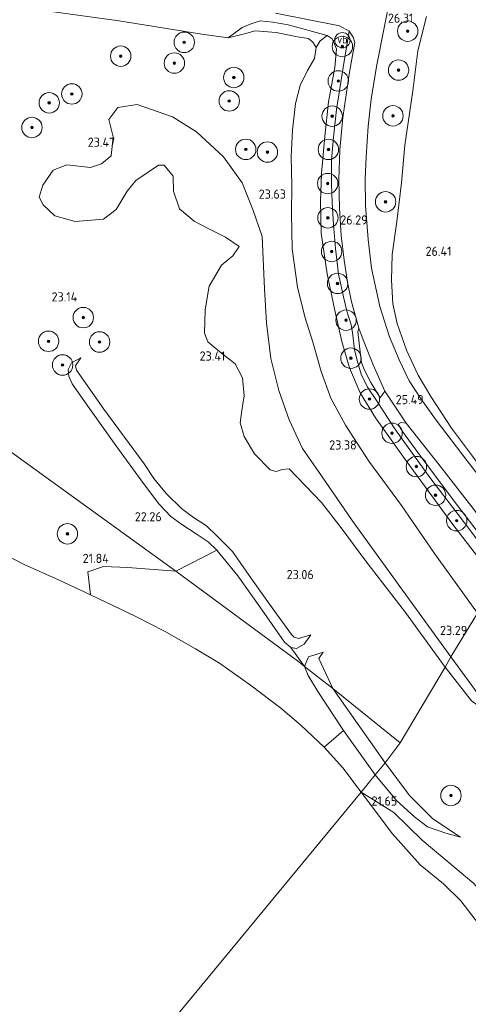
# Model space of a CAD drawing. Extents: x 184075 to 186166, y 346026 to 349063.
# Tile 75 of 136: x 185016 to 185104, y 347025 to 347218. Entities that reach past the tile are written whole.
import ezdxf
from ezdxf.enums import TextEntityAlignment as Align

# ---------------------------------------------------------------- set-up
doc = ezdxf.new("R2010")
doc.units = 0
for name, color, linetype, lineweight in [('B-ME-GR-BOOM-S', 90, 'Continuous', 25), ('B-ME-GR-BOUWLAND_AKKERBOUW-GV', 80, 'Continuous', 13), ('B-ME-GR-GRAS-GV', 60, 'Continuous', 13), ('B-ME-GW-TALUD_KRUIN-G', 90, 'Continuous', 18), ('B-ME-GW-TALUD_TEEN-G', 90, 'Continuous', 18), ('B-ME-IE-TERREINAFSCHEIDING_DOORGANG-G', 210, 'Continuous', 18), ('B-ME-IE-TERREINAFSCHEIDING_KUNSTMATIG_HEKWERK-G', 20, 'IE-TERREINAFSCHEIDING-KUNSTMATIG', 18), ('B-ME-OG-HOOGTEPUNT-S', 7, 'Continuous', 25), ('B-ME-OG-TERREIN_GROEN-GV', 7, 'Continuous', 18), ('B-ME-OG-WATER_POEL-GV', 7, 'Continuous', 18), ('B-ME-VH-VERHARDING_ASFALT-GV', 252, 'Continuous', 18), ('B-ME-VH-VERHARDING_STRAATBAKSTEEN-GV', 252, 'Continuous', 18), ('B-ME-VW-VERKEERSTEKEN_DRAAGCONSTRUCTIE-S', 7, 'Continuous', 25)]:
    doc.layers.add(name, color=color, linetype=linetype, lineweight=lineweight)
doc.styles.add('NLCS-ISO', font='NLCS-ISO.ttf')
doc.styles.add('NLCS-ISO-ANNOTATIVE-T18', font='NLCS-ISO.ttf', dxfattribs={"height": 1.8})
doc.linetypes.add('IE-TERREINAFSCHEIDING-KUNSTMATIG', pattern='A,4,[82,NLCS.SHX,S=0.75,R=90,X=0,Y=0],4,-2', length=10)

# ---------------------------------------------------------------- blocks, each defined once
blk = doc.blocks.new('SAL-HOOGTELABEL-SO')
at = {"color": 0, "linetype": 'ByBlock', "lineweight": -2, "style": 'NLCS-ISO-ANNOTATIVE-T18'}
blk.add_attdef('HOOGTE', text='', height=1.8, dxfattribs=at).set_placement((2.79, 0), align=Align.RIGHT)
blk = doc.blocks.new('SGR-BOOM_01-SO')
at = {"linetype": 'ByBlock', "lineweight": 18}
h = blk.add_hatch(color=0, dxfattribs=at)
h.dxf.hatch_style = 1
edge = h.paths.add_edge_path()
edge.add_arc((0, 0), 0.25, 0, 360)
at = {"color": 0, "linetype": 'ByBlock', "lineweight": 18}
for radius in [2, 0.25]:
    blk.add_circle((0, 0), radius, dxfattribs=at)
blk = doc.blocks.new('SIE-WEG_PAAL_VERKEERSBORD-SO')
at = {"color": 0, "linetype": 'ByBlock', "lineweight": 18}
blk.add_circle((0, 0), 1.5, dxfattribs=at)
at = {"color": 0, "linetype": 'ByBlock', "lineweight": 18, "style": 'NLCS-ISO'}
blk.add_text('vb', height=1.5, dxfattribs=at).set_placement((0, 0.13), align=Align.MIDDLE_CENTER)

msp = doc.modelspace()

# ---------------------------------------------------------------- linework, layer by layer
at = {"layer": 'B-ME-GR-BOUWLAND_AKKERBOUW-GV'}
msp.add_polyline3d([(185147.309, 347227.896, 26.568), (185149.026, 347204.139, 26.606), (185150.727, 347183.11, 26.657), (185134.216, 347151.918, 26.487), (185115.792, 347117.988, 25.787), (185104.786, 347132.822, 25.849), (185100.662, 347138.28, 25.903), (185096.609, 347144.501, 25.992), (185094.105, 347148.682, 26.077), (185091.847, 347153.564, 26.166), (185089.986, 347158.745, 26.262), (185089.167, 347162.618, 26.398), (185088.882, 347167.232, 26.398), (185088.996, 347172.248, 26.402), (185089.933, 347178.729, 26.448), (185090.817, 347186.303, 26.564), (185091.488, 347193.657, 26.641), (185093.096, 347204.341, 26.56), (185094.046, 347212.161, 26.595), (185095.718, 347218.875, 26.506)], dxfattribs=at)
at = {"layer": 'B-ME-GR-GRAS-GV'}
for points in [[(185115.286, 347116.942, 25.687), (185103.707, 347131.857, 25.544), (185097.647, 347139.872, 25.516), (185094.679, 347143.979, 25.455), (185092.348, 347147.573, 25.478), (185090.369, 347151.68, 25.528), (185088.509, 347156.194, 25.717), (185086.588, 347162.08, 25.907), (185084.967, 347169.61, 26.112), (185084.289, 347175.235, 26.208), (185083.769, 347181.888, 26.278), (185083.737, 347187.039, 26.297), (185083.909, 347191.427, 26.332), (185084.295, 347197.381, 26.328), (185084.92, 347202.711, 26.367), (185085.971, 347209.116, 26.378), (185087.444, 347216.627, 26.336), (185089.745, 347228.088, 26.305)], [(185005.336, 347222.185, 23.588), (185035.11, 347218.123, 23.673), (185051.7, 347215.44, 24.098), (185056.904, 347214.713, 24.307), (185060.107, 347215.477, 24.299), (185062.211, 347216.07, 24.322), (185066.314, 347215.723, 24.442), (185070.49, 347214.871, 24.546), (185072.643, 347214.555, 24.805), (185073.463, 347213.839, 24.883), (185074.15, 347212.786, 24.883), (185073.818, 347210.655, 24.771), (185072.463, 347208.287, 24.558), (185071.022, 347205.377, 24.257), (185070.062, 347201.848, 24.133), (185069.514, 347196.607, 23.967), (185069.237, 347191.484, 23.955), (185069.347, 347185.764, 23.955), (185069.314, 347180.329, 23.843), (185069.433, 347173.415, 23.743), (185070.496, 347165.908, 23.719), (185071.913, 347160.094, 23.696), (185073.514, 347154.95, 23.665), (185075.117, 347149.359, 23.646), (185077.012, 347144.156, 23.654), (185079.872, 347138.898, 23.658), (185084.414, 347131.85, 23.681), (185090.825, 347123.152, 23.6), (185097.336, 347113.762, 23.681), (185105.755, 347102.032, 23.611), (185100.531, 347093.547, 23.356), (185091.05, 347106.563, 23.375), (185081.195, 347120.177, 23.418), (185075.146, 347128.926, 23.414), (185071.466, 347134.304, 23.418), (185068.85, 347139.89, 23.41), (185066.832, 347145.629, 23.414), (185065.268, 347151.92, 23.449), (185064.375, 347158.909, 23.553), (185063.981, 347165.589, 23.584), (185063.56, 347175.792, 23.677), (185061.693, 347181.117, 23.673), (185059.627, 347186.324, 23.696), (185055.977, 347191.386, 23.654), (185050.689, 347196.269, 23.65), (185046.016, 347199.231, 23.634), (185039.065, 347201.675, 23.545), (185035.26, 347201.059, 23.534), (185033.534, 347198.701, 23.522), (185034.382, 347195.285, 23.58), (185033.971, 347191.616, 23.499), (185032.077, 347190.042, 23.491), (185029.921, 347189.292, 23.43), (185025.285, 347189.824, 23.273), (185022.579, 347188.769, 23.185), (185020.588, 347185.871, 23.159), (185019.853, 347183.501, 23.124), (185020.652, 347182.008, 23.151), (185022.962, 347179.83, 23.255), (185026.927, 347178.761, 23.308), (185032.473, 347179.23, 23.316), (185034.918, 347181.108, 23.386), (185037.074, 347184.706, 23.438), (185038.819, 347186.75, 23.421), (185043.23, 347189.771, 23.508), (185044.323, 347189.795, 23.534), (185046.126, 347187.585, 23.534), (185046.203, 347184.697, 23.534), (185047.365, 347181.248, 23.508), (185050.218, 347178.79, 23.561), (185052.697, 347177.507, 23.569), (185056.378, 347175.7, 23.526), (185059.044, 347173.83, 23.735), (185057.812, 347172.007, 23.496), (185055.603, 347170.204, 23.452), (185053.165, 347166.063, 23.417), (185052.361, 347161.471, 23.356), (185052.258, 347156.908, 23.321), (185052.937, 347155.182, 23.304), (185055.25, 347153.199, 23.304), (185058.261, 347150.856, 23.339), (185059.706, 347148.144, 23.277), (185060.047, 347144.628, 23.19), (185059.539, 347141.748, 23.19), (185059.272, 347139.333, 23.182), (185060.054, 347136.669, 23.208), (185062.036, 347133.287, 23.208), (185065.113, 347130.123, 23.286), (185066.318, 347129.794, 23.286), (185067.493, 347130.168, 23.304), (185068.861, 347130.344, 23.339), (185075.168, 347123.742, 23.356), (185079.044, 347118.79, 23.337), (185083.873, 347112.245, 23.352), (185091.603, 347102.214, 23.352), (185099.38, 347091.496, 23.29), (185090.591, 347076.685, 22.676), (185077.4, 347087.331, 22.503), (185074.682, 347093.182, 22.61), (185075.489, 347094.436, 22.587), (185072.632, 347093.489, 22.274), (185071.846, 347091.642, 22.27), (185069.188, 347095.373, 22.286), (185070.294, 347095.13, 22.297), (185071.776, 347096.011, 22.371), (185073.089, 347097.835, 22.726), (185070.64, 347097.098, 22.722), (185069.827, 347097.384, 22.734), (185069.328, 347097.901, 22.769), (185064.987, 347103.83, 22.858), (185060.987, 347109.408, 22.819), (185057.747, 347114.111, 22.877), (185054.678, 347117.233, 22.904), (185052.653, 347119.179, 22.939), (185050.118, 347120.821, 22.985), (185047.77, 347122.526, 22.912), (185044.807, 347125.411, 22.9), (185042.307, 347128.449, 22.977), (185040.445, 347131.31, 22.977), (185032.55, 347141.977, 22.943), (185027.204, 347149.64, 22.892), (185027.014, 347150.498, 22.885), (185028.026, 347152.026, 22.83), (185026.171, 347151.067, 22.637), (185025.577, 347149.791, 22.61), (185025.663, 347148.473, 22.572), (185026.332, 347146.976, 22.56), (185029.724, 347142.112, 22.544), (185034.884, 347134.911, 22.51), (185040.293, 347127.477, 22.413), (185043.295, 347123.475, 22.394), (185045.677, 347120.972, 22.429), (185047.834, 347119.408, 22.432), (185050.796, 347117.471, 22.413), (185052.943, 347116.038, 22.421), (185054.682, 347114.395, 22.421), (185046.638, 347110.26, 21.981), (185001.04, 347143.167, 22.077)], [(185109.734, 347107.981, 25.625), (185100.926, 347119.455, 25.288), (185091.751, 347131.919, 25.261), (185085.739, 347140.32, 25.37), (185082.722, 347145.206, 25.393), (185080.679, 347150.11, 25.393), (185079.172, 347155.263, 25.617), (185077.783, 347161.333, 25.845), (185076.287, 347168.498, 25.953), (185075.117, 347176.467, 26.03), (185074.993, 347182.714, 26.077), (185075.198, 347188.109, 25.996), (185075.81, 347195.408, 26.042), (185076.546, 347202.199, 26.127), (185077.805, 347208.858, 26.143), (185078.144, 347212.521, 26.185), (185077.294, 347214.532, 25.918), (185076.306, 347215.172, 25.694), (185068.639, 347217.256, 25.018), (185065.644, 347217.765, 24.867), (185063.129, 347218.03, 24.848), (185061.203, 347217.389, 24.763), (185059.629, 347216.691, 24.662), (185056.904, 347214.713, 24.307), (185051.7, 347215.44, 24.098), (185035.11, 347218.123, 23.673), (185005.336, 347222.185, 23.588)], [(185066.149, 347219.532, 24.875), (185078.678, 347217.039, 25.965), (185080.573, 347216.023, 26.27), (185079.433, 347208.862, 26.27), (185078.144, 347200.679, 26.289), (185077.503, 347195.242, 26.266), (185077.158, 347190.735, 26.266), (185077.141, 347186.141, 26.243), (185077.278, 347182.476, 26.235), (185077.501, 347178.131, 26.177), (185077.891, 347173.423, 26.104), (185078.527, 347168.431, 26.069), (185079.453, 347164.004, 25.934), (185080.162, 347161.202, 25.833), (185080.97, 347158.519, 25.783), (185081.218, 347157.023, 25.768), (185081.642, 347153.686, 25.679), (185082.13, 347151.536, 25.536), (185082.955, 347148.849, 25.493), (185084.209, 347146.34, 25.482), (185086.058, 347143.485, 25.42), (185089.432, 347138.35, 25.416), (185091.288, 347135.65, 25.416), (185096.614, 347128.365, 25.47), (185103.198, 347119.717, 25.52), (185110.826, 347109.617, 25.667)], [(185095.718, 347218.875, 26.506), (185094.046, 347212.161, 26.595), (185093.096, 347204.341, 26.56), (185091.488, 347193.657, 26.641), (185090.817, 347186.303, 26.564), (185089.933, 347178.729, 26.448), (185088.996, 347172.248, 26.402), (185088.882, 347167.232, 26.398), (185089.167, 347162.618, 26.398), (185089.986, 347158.745, 26.262), (185091.847, 347153.564, 26.166), (185094.105, 347148.682, 26.077), (185096.609, 347144.501, 25.992), (185100.662, 347138.28, 25.903), (185104.786, 347132.822, 25.849)], [(185001.04, 347143.167, 22.077), (185046.638, 347110.26, 21.981), (185037.207, 347111.015, 22.086), (185032.489, 347111.197, 21.894), (185029.393, 347110.148, 21.841), (185029.95, 347105.672, 21.266), (185023.622, 347108.614, 21.266), (185016.895, 347111.591, 21.266), (185008.889, 347115.679, 21.266)], [(185106.607, 347085.248, 23.283), (185100.531, 347093.547, 23.356), (185105.755, 347102.032, 23.611)], [(185105.04, 347049.157, 22.109), (185094.897, 347057.646, 22.171), (185089.354, 347063.067, 22.013), (185082.946, 347067.035, 21.266), (185084.287, 347068.693, 21.436), (185085.68, 347070.408, 21.934), (185089.865, 347065.36, 22.107), (185093.399, 347062.17, 22.121), (185095.957, 347060.249, 22.182), (185099.535, 347058.975, 22.489), (185102.4, 347058.228, 22.757), (185096.951, 347061.812, 22.771), (185092.394, 347066.34, 22.689), (185087.613, 347072.789, 22.545), (185090.591, 347076.685, 22.676), (185099.38, 347091.496, 23.29), (185104.568, 347084.922, 23.29)]]:
    msp.add_polyline3d(points, dxfattribs=at)
for points in [[(185068.639, 347217.256, 25.018), (185076.306, 347215.172, 25.694), (185074.893, 347214.101, 25.265), (185074.15, 347212.786, 24.883), (185073.463, 347213.839, 24.883), (185072.643, 347214.555, 24.805), (185070.49, 347214.871, 24.546), (185066.314, 347215.723, 24.442), (185062.211, 347216.07, 24.322), (185060.107, 347215.477, 24.299), (185056.904, 347214.713, 24.307), (185059.629, 347216.691, 24.662), (185061.203, 347217.389, 24.763), (185063.129, 347218.03, 24.848), (185065.644, 347217.765, 24.867)], [(185087.591, 347145.51, 25.466), (185086.644, 347144.232, 25.431), (185084.845, 347147.251, 25.528), (185083.525, 347149.793, 25.536), (185083.04, 347151.106, 25.536), (185082.793, 347152.626, 25.559), (185082.283, 347157.177, 25.748), (185082.503, 347157.841, 25.745), (185083.336, 347155.603, 25.683), (185085.285, 347150.694, 25.563)], [(185069.827, 347097.384, 22.734), (185070.64, 347097.098, 22.722), (185073.089, 347097.835, 22.726), (185071.776, 347096.011, 22.371), (185070.294, 347095.13, 22.297), (185069.188, 347095.373, 22.286), (185067.942, 347096.381, 22.266), (185063.09, 347103.28, 22.258), (185058.778, 347109.359, 22.39), (185054.682, 347114.395, 22.421), (185052.943, 347116.038, 22.421), (185050.796, 347117.471, 22.413), (185047.834, 347119.408, 22.432), (185045.677, 347120.972, 22.429), (185043.295, 347123.475, 22.394), (185040.293, 347127.477, 22.413), (185034.884, 347134.911, 22.51), (185029.724, 347142.112, 22.544), (185026.332, 347146.976, 22.56), (185025.663, 347148.473, 22.572), (185025.577, 347149.791, 22.61), (185026.171, 347151.067, 22.637), (185028.026, 347152.026, 22.83), (185027.014, 347150.498, 22.885), (185027.204, 347149.64, 22.892), (185032.55, 347141.977, 22.943), (185040.445, 347131.31, 22.977), (185042.307, 347128.449, 22.977), (185044.807, 347125.411, 22.9), (185047.77, 347122.526, 22.912), (185050.118, 347120.821, 22.985), (185052.653, 347119.179, 22.939), (185054.678, 347117.233, 22.904), (185057.747, 347114.111, 22.877), (185060.987, 347109.408, 22.819), (185064.987, 347103.83, 22.858), (185069.328, 347097.901, 22.769)], [(185112.207, 347111.793, 25.783), (185111.415, 347110.627, 25.725), (185100.995, 347124.277, 25.524), (185094.027, 347133.489, 25.459), (185091.019, 347137.634, 25.412), (185090.2, 347139.043, 25.428), (185090.791, 347139.415, 25.435), (185091.734, 347139.293, 25.466), (185098.652, 347130.511, 25.528), (185105.059, 347122.293, 25.571), (185112.506, 347112.233, 25.725)], [(185074.682, 347093.182, 22.61), (185077.4, 347087.331, 22.503), (185071.846, 347091.642, 22.27), (185072.632, 347093.489, 22.274), (185075.489, 347094.436, 22.587)], [(185087.613, 347072.789, 22.545), (185085.68, 347070.408, 21.934), (185079.466, 347079.103, 21.988), (185074.449, 347086.704, 22.115), (185072.539, 347089.849, 22.189), (185071.846, 347091.642, 22.27), (185077.4, 347087.331, 22.503)], [(185090.591, 347076.685, 22.676), (185087.613, 347072.789, 22.545), (185077.4, 347087.331, 22.503)], [(185084.287, 347068.693, 21.436), (185082.946, 347067.035, 21.266), (185079.322, 347071.774, 21.266), (185075.67, 347075.815, 21.266), (185079.466, 347079.103, 21.988), (185085.68, 347070.408, 21.934)], [(185096.951, 347061.812, 22.771), (185102.4, 347058.228, 22.757), (185099.535, 347058.975, 22.489), (185095.957, 347060.249, 22.182), (185093.399, 347062.17, 22.121), (185089.865, 347065.36, 22.107), (185085.68, 347070.408, 21.934), (185087.613, 347072.789, 22.545), (185092.394, 347066.34, 22.689)]]:
    msp.add_polyline3d(points, close=True, dxfattribs=at)
at = {"layer": 'B-ME-GW-TALUD_KRUIN-G'}
for points in [[(185076.306, 347215.172, 25.694), (185068.639, 347217.256, 25.018), (185065.644, 347217.765, 24.867), (185063.129, 347218.03, 24.848), (185061.203, 347217.389, 24.763), (185059.629, 347216.691, 24.662), (185056.904, 347214.713, 24.307)], [(185109.734, 347107.981, 25.625), (185100.926, 347119.455, 25.288), (185091.751, 347131.919, 25.261), (185085.739, 347140.32, 25.37), (185082.722, 347145.206, 25.393), (185080.679, 347150.11, 25.393), (185079.172, 347155.263, 25.617), (185077.783, 347161.333, 25.845), (185076.287, 347168.498, 25.953), (185075.117, 347176.467, 26.03), (185074.993, 347182.714, 26.077), (185075.198, 347188.109, 25.996), (185075.81, 347195.408, 26.042), (185076.546, 347202.199, 26.127), (185077.805, 347208.858, 26.143), (185078.144, 347212.521, 26.185), (185077.294, 347214.532, 25.918), (185076.306, 347215.172, 25.694)], [(185073.089, 347097.835, 22.726), (185070.64, 347097.098, 22.722), (185069.827, 347097.384, 22.734), (185069.328, 347097.901, 22.769), (185064.987, 347103.83, 22.858), (185060.987, 347109.408, 22.819), (185057.747, 347114.111, 22.877), (185054.678, 347117.233, 22.904), (185052.653, 347119.179, 22.939), (185050.118, 347120.821, 22.985), (185047.77, 347122.526, 22.912), (185044.807, 347125.411, 22.9), (185042.307, 347128.449, 22.977), (185040.445, 347131.31, 22.977), (185032.55, 347141.977, 22.943), (185027.204, 347149.64, 22.892), (185027.014, 347150.498, 22.885), (185028.026, 347152.026, 22.83)], [(185077.4, 347087.331, 22.503), (185074.682, 347093.182, 22.61), (185075.489, 347094.436, 22.587)], [(185087.613, 347072.789, 22.545), (185077.4, 347087.331, 22.503)], [(185102.4, 347058.228, 22.757), (185096.951, 347061.812, 22.771), (185092.394, 347066.34, 22.689), (185087.613, 347072.789, 22.545)], [(185121.683, 347025.519, 22.092), (185114.178, 347038.536, 22.005), (185108.956, 347044.577, 22.092), (185105.04, 347049.157, 22.109), (185094.897, 347057.646, 22.171), (185089.354, 347063.067, 22.013), (185082.946, 347067.035, 21.266)]]:
    msp.add_polyline3d(points, dxfattribs=at)
at = {"layer": 'B-ME-GW-TALUD_TEEN-G'}
for points in [[(185074.15, 347212.786, 24.883), (185073.463, 347213.839, 24.883), (185072.643, 347214.555, 24.805), (185070.49, 347214.871, 24.546), (185066.314, 347215.723, 24.442), (185062.211, 347216.07, 24.322), (185060.107, 347215.477, 24.299), (185056.904, 347214.713, 24.307)], [(185105.755, 347102.032, 23.611), (185097.336, 347113.762, 23.681), (185090.825, 347123.152, 23.6), (185084.414, 347131.85, 23.681), (185079.872, 347138.898, 23.658), (185077.012, 347144.156, 23.654), (185075.117, 347149.359, 23.646), (185073.514, 347154.95, 23.665), (185071.913, 347160.094, 23.696), (185070.496, 347165.908, 23.719), (185069.433, 347173.415, 23.743), (185069.314, 347180.329, 23.843), (185069.347, 347185.764, 23.955), (185069.237, 347191.484, 23.955), (185069.514, 347196.607, 23.967), (185070.062, 347201.848, 24.133), (185071.022, 347205.377, 24.257), (185072.463, 347208.287, 24.558), (185073.818, 347210.655, 24.771), (185074.15, 347212.786, 24.883)], [(185028.026, 347152.026, 22.83), (185026.171, 347151.067, 22.637), (185025.577, 347149.791, 22.61), (185025.663, 347148.473, 22.572), (185026.332, 347146.976, 22.56), (185029.724, 347142.112, 22.544), (185034.884, 347134.911, 22.51), (185040.293, 347127.477, 22.413), (185043.295, 347123.475, 22.394), (185045.677, 347120.972, 22.429), (185047.834, 347119.408, 22.432), (185050.796, 347117.471, 22.413), (185052.943, 347116.038, 22.421), (185054.682, 347114.395, 22.421), (185058.778, 347109.359, 22.39), (185063.09, 347103.28, 22.258), (185067.942, 347096.381, 22.266), (185069.188, 347095.373, 22.286), (185070.294, 347095.13, 22.297), (185071.776, 347096.011, 22.371), (185073.089, 347097.835, 22.726)], [(185075.489, 347094.436, 22.587), (185072.632, 347093.489, 22.274), (185071.846, 347091.642, 22.27)], [(185071.846, 347091.642, 22.27), (185072.539, 347089.849, 22.189), (185074.449, 347086.704, 22.115), (185079.466, 347079.103, 21.988), (185085.68, 347070.408, 21.934)], [(185102.4, 347058.228, 22.757), (185099.535, 347058.975, 22.489), (185095.957, 347060.249, 22.182), (185093.399, 347062.17, 22.121), (185089.865, 347065.36, 22.107), (185085.68, 347070.408, 21.934)]]:
    msp.add_polyline3d(points, dxfattribs=at)
at = {"layer": 'B-ME-IE-TERREINAFSCHEIDING_DOORGANG-G'}
msp.add_polyline3d([(185056.904, 347214.713, 24.307), (185051.7, 347215.44, 24.098)], dxfattribs=at)
at = {"layer": 'B-ME-IE-TERREINAFSCHEIDING_KUNSTMATIG_HEKWERK-G'}
msp.add_polyline3d([(184815.23, 347250.277, 23.618), (184838.77, 347246.586, 23.669), (184861.903, 347243.285, 23.727), (184881.513, 347240.302, 23.735), (184905.71, 347236.755, 23.75), (184929.612, 347233.507, 23.719), (184951.41, 347230.156, 23.727), (184977.056, 347226.402, 23.7), (185005.336, 347222.185, 23.588), (185035.11, 347218.123, 23.673), (185051.7, 347215.44, 24.098)], dxfattribs=at)
at = {"layer": 'B-ME-OG-TERREIN_GROEN-GV'}
msp.add_polyline3d([(185105.755, 347102.032, 23.611), (185097.336, 347113.762, 23.681), (185090.825, 347123.152, 23.6), (185084.414, 347131.85, 23.681), (185079.872, 347138.898, 23.658), (185077.012, 347144.156, 23.654), (185075.117, 347149.359, 23.646), (185073.514, 347154.95, 23.665), (185071.913, 347160.094, 23.696), (185070.496, 347165.908, 23.719), (185069.433, 347173.415, 23.743), (185069.314, 347180.329, 23.843), (185069.347, 347185.764, 23.955), (185069.237, 347191.484, 23.955), (185069.514, 347196.607, 23.967), (185070.062, 347201.848, 24.133), (185071.022, 347205.377, 24.257), (185072.463, 347208.287, 24.558), (185073.818, 347210.655, 24.771), (185074.15, 347212.786, 24.883), (185074.893, 347214.101, 25.265), (185076.306, 347215.172, 25.694), (185077.294, 347214.532, 25.918), (185078.144, 347212.521, 26.185), (185077.805, 347208.858, 26.143), (185076.546, 347202.199, 26.127), (185075.81, 347195.408, 26.042), (185075.198, 347188.109, 25.996), (185074.993, 347182.714, 26.077), (185075.117, 347176.467, 26.03), (185076.287, 347168.498, 25.953), (185077.783, 347161.333, 25.845), (185079.172, 347155.263, 25.617), (185080.679, 347150.11, 25.393), (185082.722, 347145.206, 25.393), (185085.739, 347140.32, 25.37), (185091.751, 347131.919, 25.261), (185100.926, 347119.455, 25.288), (185109.734, 347107.981, 25.625)], dxfattribs=at)
for points in [[(185055.977, 347191.386, 23.654), (185059.627, 347186.324, 23.696), (185061.693, 347181.117, 23.673), (185063.56, 347175.792, 23.677), (185063.981, 347165.589, 23.584), (185064.375, 347158.909, 23.553), (185065.268, 347151.92, 23.449), (185066.832, 347145.629, 23.414), (185068.85, 347139.89, 23.41), (185071.466, 347134.304, 23.418), (185075.146, 347128.926, 23.414), (185081.195, 347120.177, 23.418), (185091.05, 347106.563, 23.375), (185100.531, 347093.547, 23.356), (185099.38, 347091.496, 23.29), (185091.603, 347102.214, 23.352), (185083.873, 347112.245, 23.352), (185079.044, 347118.79, 23.337), (185075.168, 347123.742, 23.356), (185068.861, 347130.344, 23.339), (185067.493, 347130.168, 23.304), (185066.318, 347129.794, 23.286), (185065.113, 347130.123, 23.286), (185062.036, 347133.287, 23.208), (185060.054, 347136.669, 23.208), (185059.272, 347139.333, 23.182), (185059.539, 347141.748, 23.19), (185060.047, 347144.628, 23.19), (185059.706, 347148.144, 23.277), (185058.261, 347150.856, 23.339), (185055.25, 347153.199, 23.304), (185052.937, 347155.182, 23.304), (185052.258, 347156.908, 23.321), (185052.361, 347161.471, 23.356), (185053.165, 347166.063, 23.417), (185055.603, 347170.204, 23.452), (185057.812, 347172.007, 23.496), (185059.044, 347173.83, 23.735), (185056.378, 347175.7, 23.526), (185052.697, 347177.507, 23.569), (185050.218, 347178.79, 23.561), (185047.365, 347181.248, 23.508), (185046.203, 347184.697, 23.534), (185046.126, 347187.585, 23.534), (185044.323, 347189.795, 23.534), (185043.23, 347189.771, 23.508), (185038.819, 347186.75, 23.421), (185037.074, 347184.706, 23.438), (185034.918, 347181.108, 23.386), (185032.473, 347179.23, 23.316), (185026.927, 347178.761, 23.308), (185022.962, 347179.83, 23.255), (185020.652, 347182.008, 23.151), (185019.853, 347183.501, 23.124), (185020.588, 347185.871, 23.159), (185022.579, 347188.769, 23.185), (185025.285, 347189.824, 23.273), (185029.921, 347189.292, 23.43), (185032.077, 347190.042, 23.491), (185033.971, 347191.616, 23.499), (185034.382, 347195.285, 23.58), (185033.534, 347198.701, 23.522), (185035.26, 347201.059, 23.534), (185039.065, 347201.675, 23.545), (185046.016, 347199.231, 23.634), (185050.689, 347196.269, 23.65)], [(185069.188, 347095.373, 22.286), (185071.846, 347091.642, 22.27), (185070.721, 347092.515, 21.927), (185046.638, 347110.26, 21.981), (185054.682, 347114.395, 22.421), (185058.778, 347109.359, 22.39), (185063.09, 347103.28, 22.258), (185067.942, 347096.381, 22.266)], [(185079.466, 347079.103, 21.988), (185075.67, 347075.815, 21.266), (185071.148, 347080.165, 21.266), (185067.181, 347083.441, 21.266), (185061.288, 347087.965, 21.266), (185055.198, 347092.275, 21.266), (185050.466, 347095.094, 21.266), (185044.422, 347098.53, 21.266), (185038.792, 347101.388, 21.266), (185029.95, 347105.672, 21.266), (185029.393, 347110.148, 21.841), (185032.489, 347111.197, 21.894), (185037.207, 347111.015, 22.086), (185046.638, 347110.26, 21.981), (185070.721, 347092.515, 21.927), (185071.846, 347091.642, 22.27), (185072.539, 347089.849, 22.189), (185074.449, 347086.704, 22.115)], [(185106.726, 347084.539, 23.286), (185106.483, 347084.064, 23.286), (185105.745, 347084.077, 23.286), (185104.568, 347084.922, 23.29), (185099.38, 347091.496, 23.29), (185100.531, 347093.547, 23.356), (185106.607, 347085.248, 23.283)], [(185125.706, 347019.262, 22.157), (185123.765, 347017.487, 21.266), (185120.855, 347022.233, 21.266), (185116.942, 347027.096, 21.266), (185114.431, 347030.216, 21.266), (185108.734, 347037.604, 21.266), (185102.44, 347045.718, 21.266), (185099.072, 347049.085, 21.266), (185094.498, 347052.795, 21.266), (185089.096, 347058.875, 21.266), (185082.946, 347067.035, 21.266), (185089.354, 347063.067, 22.013), (185094.897, 347057.646, 22.171), (185105.04, 347049.157, 22.109), (185108.956, 347044.577, 22.092), (185114.178, 347038.536, 22.005), (185121.683, 347025.519, 22.092)]]:
    msp.add_polyline3d(points, close=True, dxfattribs=at)
at = {"layer": 'B-ME-OG-WATER_POEL-GV'}
for points in [[(185008.889, 347115.679, 21.266), (185016.895, 347111.591, 21.266), (185023.622, 347108.614, 21.266), (185029.95, 347105.672, 21.266), (185038.792, 347101.388, 21.266), (185044.422, 347098.53, 21.266), (185050.466, 347095.094, 21.266), (185055.198, 347092.275, 21.266), (185061.288, 347087.965, 21.266), (185067.181, 347083.441, 21.266), (185071.148, 347080.165, 21.266), (185075.67, 347075.815, 21.266), (185079.322, 347071.774, 21.266), (185082.946, 347067.035, 21.266), (184805.115, 346730.782, 21.266)], [(184805.115, 346730.782, 21.266), (185082.946, 347067.035, 21.266), (185089.096, 347058.875, 21.266), (185094.498, 347052.795, 21.266), (185099.072, 347049.085, 21.266), (185102.44, 347045.718, 21.266), (185108.734, 347037.604, 21.266), (185114.431, 347030.216, 21.266), (185116.942, 347027.096, 21.266), (185120.855, 347022.233, 21.266)]]:
    msp.add_polyline3d(points, dxfattribs=at)
at = {"layer": 'B-ME-VH-VERHARDING_ASFALT-GV'}
for points in [[(185089.745, 347228.088, 26.305), (185087.444, 347216.627, 26.336), (185085.971, 347209.116, 26.378), (185084.92, 347202.711, 26.367), (185084.295, 347197.381, 26.328), (185083.909, 347191.427, 26.332), (185083.737, 347187.039, 26.297), (185083.769, 347181.888, 26.278), (185084.289, 347175.235, 26.208), (185084.967, 347169.61, 26.112), (185086.588, 347162.08, 25.907), (185088.509, 347156.194, 25.717), (185090.369, 347151.68, 25.528), (185092.348, 347147.573, 25.478), (185094.679, 347143.979, 25.455), (185097.647, 347139.872, 25.516), (185103.707, 347131.857, 25.544), (185115.286, 347116.942, 25.687)], [(185105.059, 347122.293, 25.571), (185098.652, 347130.511, 25.528), (185091.734, 347139.293, 25.466), (185087.591, 347145.51, 25.466), (185085.285, 347150.694, 25.563), (185083.336, 347155.603, 25.683), (185082.503, 347157.841, 25.745), (185081.019, 347163.036, 25.918), (185080.284, 347166.893, 26), (185079.585, 347171.161, 26.1), (185079.036, 347175.99, 26.154), (185078.726, 347181.377, 26.247), (185078.568, 347186.903, 26.309), (185078.734, 347192.744, 26.301), (185079.359, 347199.117, 26.301), (185080.668, 347207.95, 26.328), (185081.708, 347213.778, 26.324), (185081.401, 347214.827, 26.309), (185080.573, 347216.023, 26.27), (185078.678, 347217.039, 25.965), (185066.149, 347219.532, 24.875)]]:
    msp.add_polyline3d(points, dxfattribs=at)
at = {"layer": 'B-ME-VH-VERHARDING_STRAATBAKSTEEN-GV'}
msp.add_polyline3d([(185110.826, 347109.617, 25.667), (185103.198, 347119.717, 25.52), (185096.614, 347128.365, 25.47), (185091.288, 347135.65, 25.416), (185089.432, 347138.35, 25.416), (185086.058, 347143.485, 25.42), (185084.209, 347146.34, 25.482), (185082.955, 347148.849, 25.493), (185082.13, 347151.536, 25.536), (185081.642, 347153.686, 25.679), (185081.218, 347157.023, 25.768), (185080.97, 347158.519, 25.783), (185080.162, 347161.202, 25.833), (185079.453, 347164.004, 25.934), (185078.527, 347168.431, 26.069), (185077.891, 347173.423, 26.104), (185077.501, 347178.131, 26.177), (185077.278, 347182.476, 26.235), (185077.141, 347186.141, 26.243), (185077.158, 347190.735, 26.266), (185077.503, 347195.242, 26.266), (185078.144, 347200.679, 26.289), (185079.433, 347208.862, 26.27), (185080.573, 347216.023, 26.27), (185081.401, 347214.827, 26.309), (185081.708, 347213.778, 26.324), (185080.668, 347207.95, 26.328), (185079.359, 347199.117, 26.301), (185078.734, 347192.744, 26.301), (185078.568, 347186.903, 26.309), (185078.726, 347181.377, 26.247), (185079.036, 347175.99, 26.154), (185079.585, 347171.161, 26.1), (185080.284, 347166.893, 26), (185081.019, 347163.036, 25.918), (185082.503, 347157.841, 25.745), (185082.283, 347157.177, 25.748), (185082.793, 347152.626, 25.559), (185083.04, 347151.106, 25.536), (185083.525, 347149.793, 25.536), (185084.845, 347147.251, 25.528), (185086.644, 347144.232, 25.431), (185087.591, 347145.51, 25.466), (185091.734, 347139.293, 25.466), (185090.791, 347139.415, 25.435), (185090.2, 347139.043, 25.428), (185091.019, 347137.634, 25.412), (185094.027, 347133.489, 25.459), (185100.995, 347124.277, 25.524), (185111.415, 347110.627, 25.725)], dxfattribs=at)

# ---------------------------------------------------------------- block references
at = {"layer": 'B-ME-GR-BOOM-S'}
for p in [(185092.054, 347216.004, 26.385), (185048.29, 347213.817, 23.893), (185079.256, 347213.005, 25.822), (185035.841, 347211.106, 23.592), (185046.345, 347209.758, 23.743), (185090.271, 347208.383, 26.315), (185057.99, 347206.935, 23.772), (185078.463, 347206.248, 25.735), (185026.267, 347203.707, 23.257), (185021.835, 347201.974, 23.397), (185057.106, 347202.336, 23.65), (185077.26, 347199.359, 25.848), (185089.172, 347199.425, 26.341), (185018.452, 347197.144, 23.31), (185060.331, 347192.858, 23.597), (185064.576, 347192.331, 23.563), (185076.523, 347192.846, 25.735), (185076.382, 347186.165, 25.64), (185087.729, 347182.592, 26.402), (185076.431, 347179.454, 25.493), (185077.16, 347172.874, 25.493), (185078.327, 347166.616, 25.493), (185028.511, 347159.929, 23.236), (185079.974, 347159.429, 25.485), (185021.703, 347155.287, 22.664), (185031.705, 347155.152, 23.024), (185080.94, 347151.978, 25.493), (185024.454, 347150.649, 22.66), (185084.563, 347143.986, 25.493), (185088.985, 347137.291, 25.485), (185093.762, 347130.756, 25.485), (185097.516, 347125.154, 25.485), (185101.655, 347120.173, 25.476), (185025.398, 347117.591, 21.826), (185100.531, 347066.366, 23.028)]:
    msp.add_blockref('SGR-BOOM_01-SO', p, dxfattribs=at)
at = {"layer": 'B-ME-OG-HOOGTEPUNT-S'}
for p, values in [((185090.388, 347217.654, 26.305), {'HOOGTE': '26.31'}), ((185031.977, 347193.364, 23.472), {'HOOGTE': '23.47'}), ((185065.418, 347183.203, 23.627), {'HOOGTE': '23.63'}), ((185081.42, 347178.142, 26.293), {'HOOGTE': '26.29'}), ((185097.84, 347172.008, 26.413), {'HOOGTE': '26.41'}), ((185024.539, 347163.088, 23.14), {'HOOGTE': '23.14'}), ((185053.543, 347151.505, 23.41), {'HOOGTE': '23.41'}), ((185092.403, 347142.977, 25.489), {'HOOGTE': '25.49'}), ((185079.281, 347134.098, 23.375), {'HOOGTE': '23.38'}), ((185041.083, 347120.041, 22.258), {'HOOGTE': '22.26'}), ((185030.721, 347111.887, 21.838), {'HOOGTE': '21.84'}), ((185070.859, 347108.725, 23.062), {'HOOGTE': '23.06'}), ((185100.937, 347097.789, 23.286), {'HOOGTE': '23.29'}), ((185087.212, 347064.39, 21.653), {'HOOGTE': '21.65'})]:
    msp.add_blockref('SAL-HOOGTELABEL-SO', p, dxfattribs=at).add_auto_attribs(values)
at = {"layer": 'B-ME-VW-VERKEERSTEKEN_DRAAGCONSTRUCTIE-S'}
msp.add_blockref('SIE-WEG_PAAL_VERKEERSBORD-SO', (185079.263, 347214.237, 26.22), dxfattribs=at)

doc.saveas('drawing.dxf')
